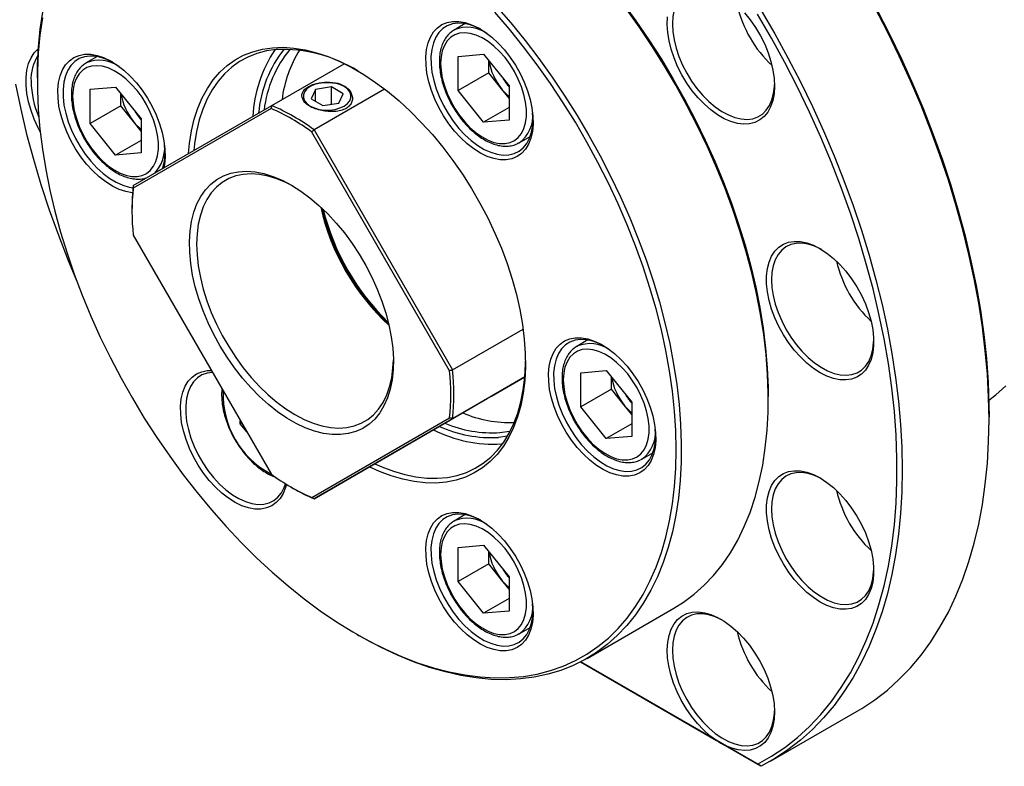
# Model space of a CAD drawing. Header units: millimetres. Extents: x 0 to 877, y 0 to 620.
# Tile 5 of 8: x 666 to 802, y 381 to 485. Entities that reach past the tile are written whole.
import ezdxf

# ---------------------------------------------------------------- set-up
doc = ezdxf.new("R2010")
doc.units = ezdxf.units.MM
doc.layers.add('OUTLINE', color=7, linetype='CONTINUOUS')

msp = doc.modelspace()

# ---------------------------------------------------------------- linework, layer by layer
at = {"layer": 'OUTLINE'}
for p, q in [((727.537, 484.0126), (725.9938, 483.1217)), ((726.5336, 479.4805), (730.0692, 479.7967)), ((730.0692, 479.7967), (733.6047, 475.3985)), ((676.6253, 479.4603), (675.0821, 478.5694)), ((700.776, 472.6911), (710.7699, 478.4605)), ((726.5336, 474.7662), (726.5336, 479.4805)), ((730.7763, 477.2155), (730.7763, 478.917)), ((730.7763, 477.2155), (726.5336, 474.7662)), ((732.544, 475.0164), (730.7763, 477.2155)), ((668.3387, 476.5307), (668.3387, 476.1225)), ((675.6219, 474.9283), (679.1575, 475.2444)), ((675.6219, 470.214), (675.6219, 474.9283)), ((679.1575, 475.2444), (682.693, 470.8462)), ((679.8646, 472.6632), (679.8646, 474.3647)), ((706.7987, 474.9059), (706.201, 473.6181)), ((716.3839, 474.963), (706.6122, 469.3219)), ((709.0294, 475.2509), (706.7987, 474.9059)), ((706.7987, 473.2731), (706.7987, 474.9059)), ((710.6624, 474.3082), (709.0294, 475.2509)), ((709.0294, 472.8603), (709.0294, 475.2509)), ((710.0647, 473.0205), (710.6624, 474.3082)), ((730.0692, 470.3681), (726.5336, 474.7662)), ((733.6047, 473.6969), (732.544, 475.0164)), ((733.6047, 475.3985), (733.6047, 470.6842)), ((681.6122, 461.6245), (700.776, 472.6911)), ((706.201, 473.6181), (707.834, 472.6754)), ((707.834, 472.6754), (710.0647, 473.0205)), ((679.8646, 472.6632), (675.6219, 470.214)), ((681.6323, 470.4641), (679.8646, 472.6632)), ((700.6628, 472.2794), (681.6011, 461.2717)), ((733.6047, 472.4091), (730.0692, 470.3681)), ((679.1575, 465.8158), (675.6219, 470.214)), ((682.693, 469.1446), (681.6323, 470.4641)), ((682.693, 470.8462), (682.693, 466.1319)), ((733.6047, 470.6842), (730.0692, 470.3681)), ((725.3628, 436.0086), (706.3011, 469.0245)), ((706.6122, 469.3219), (725.776, 436.1293)), ((682.693, 467.8568), (679.1575, 465.8158)), ((734.9931, 467.5328), (734.8528, 467.4568)), ((734.9931, 467.5328), (736.5363, 468.4237)), ((682.693, 466.1319), (679.1575, 465.8158)), ((681.4202, 458.3656), (681.4202, 458.1207)), ((681.6011, 454.7608), (700.6628, 421.7449)), ((725.776, 436.1293), (735.5475, 441.7703)), ((744.5076, 440.2727), (742.9644, 439.3819)), ((691.85, 436.0318), (692.406, 436.0461)), ((743.5042, 435.7407), (747.0397, 436.0568)), ((747.0397, 436.0568), (750.5753, 431.6586)), ((735.7697, 435.1591), (725.776, 429.3898)), ((731.1471, 432.4883), (735.7696, 435.1577)), ((733.8, 434.0202), (735.7696, 435.1572)), ((735.6064, 435.0635), (735.7696, 435.1578)), ((735.7696, 435.1577), (735.6064, 435.0635)), ((743.5042, 431.0264), (743.5042, 435.7407)), ((747.7468, 433.4756), (747.7468, 435.1772)), ((747.7468, 433.4756), (743.5042, 431.0264)), ((749.5146, 431.2765), (747.7468, 433.4756)), ((723.512, 428.0793), (730.5815, 432.1617)), ((730.5815, 432.1617), (731.1471, 432.4883)), ((769.455, 432.0364), (769.455, 432.4446)), ((747.0397, 426.6282), (743.5042, 431.0264)), ((750.5753, 429.9571), (749.5146, 431.2765)), ((750.5753, 431.6586), (750.5753, 426.9443)), ((696.4109, 428.6784), (696.4109, 429.1095)), ((706.3011, 418.49), (725.3628, 429.4977)), ((725.776, 429.3898), (706.6122, 418.3232)), ((800.002, 429.2607), (800.002, 429.6689)), ((696.5976, 428.7862), (696.4109, 428.6784)), ((697.2942, 427.5795), (696.4109, 428.6784)), ((706.6122, 418.3232), (723.512, 428.0793)), ((750.5753, 428.6692), (747.0397, 426.6282)), ((733.3806, 426.9758), (732.1551, 426.8039)), ((750.5753, 426.9443), (747.0397, 426.6282)), ((732.5087, 425.8926), (732.6843, 425.9095)), ((751.9636, 423.793), (751.8234, 423.7169)), ((751.9636, 423.793), (753.5068, 424.6839)), ((703.4784, 419.9107), (703.6905, 419.7882)), ((727.537, 416.1267), (725.9938, 415.2358)), ((726.5336, 411.5946), (730.0692, 411.9107)), ((726.5336, 406.8803), (726.5336, 411.5946)), ((730.0692, 411.9107), (733.6047, 407.5126)), ((730.7763, 409.3295), (730.7763, 411.0311)), ((730.7763, 409.3295), (726.5336, 406.8803)), ((732.544, 407.1304), (730.7763, 409.3295)), ((733.6047, 407.5126), (733.6047, 402.7983)), ((730.0692, 402.4821), (726.5336, 406.8803)), ((733.6047, 405.811), (732.544, 407.1304)), ((733.6047, 404.5231), (730.0692, 402.4821)), ((733.6047, 402.7983), (730.0692, 402.4821)), ((744.3839, 396.2528), (756.4047, 403.1922)), ((734.9931, 399.6469), (736.5363, 400.5378)), ((712.5257, 399.5801), (712.8792, 399.3759)), ((734.9931, 399.6469), (734.8528, 399.5708)), ((768.4641, 381.3295), (743.4731, 395.7565)), ((743.4732, 395.7566), (762.314, 384.88)), ((769.7522, 382.0308), (781.773, 388.9703)), ((763.4905, 384.2008), (767.9698, 381.6149))]:
    msp.add_line(p, q, dxfattribs=at)
at = {"layer": 'OUTLINE', "flags": 128}
for points in [[(668.3387, 476.5307), (668.3641, 478.2534), (668.4975, 480.7782), (668.7448, 483.2261), (669.1054, 485.5908), (669.5784, 487.8662), (670.1626, 490.0465), (670.8564, 492.1261), (671.6581, 494.0996), (672.5657, 495.962), (673.5767, 497.7086), (674.6887, 499.3347), (675.8987, 500.8363), (677.2037, 502.2095), (678.6002, 503.4508), (680.0848, 504.5569), (681.6536, 505.5251), (683.3026, 506.3528), (685.0275, 507.038), (686.8239, 507.5789), (688.6872, 507.974), (690.6126, 508.2224)], [(780.6978, 492.6633), (782.6271, 489.3425), (784.4707, 485.9756), (786.2251, 482.5691), (787.8867, 479.1294), (789.4526, 475.6632), (790.9195, 472.1773), (792.2848, 468.6783), (793.5457, 465.1729), (794.6999, 461.6679), (795.745, 458.1701), (796.6792, 454.6862), (797.5006, 451.223), (798.2076, 447.787), (798.7989, 444.3849), (799.2733, 441.0233), (799.6298, 437.7086), (799.8679, 434.4472), (799.9871, 431.2455), (800.002, 429.6689)], [(763.257, 488.0632), (763.0292, 488.1905), (762.1273, 488.6107), (761.2439, 488.8878), (760.3936, 489.0174), (759.5902, 488.9972), (758.8471, 488.8276), (758.1763, 488.5113), (757.589, 488.0537), (757.0947, 487.4621), (756.7015, 486.7464), (756.416, 485.9182), (756.2428, 484.9912), (756.1847, 483.9805)], [(731.8267, 486.4408), (733.8446, 484.1084), (735.8087, 481.6905), (737.714, 479.1933), (739.5555, 476.6233), (741.3286, 473.987), (743.0287, 471.2912), (744.6514, 468.5429), (746.1925, 465.7491), (747.6482, 462.9169), (749.0146, 460.0536), (750.2883, 457.1667), (751.4659, 454.2634), (752.5446, 451.3513), (753.5214, 448.4378), (754.3939, 445.5304), (755.1599, 442.6365), (755.8174, 439.7637), (756.3646, 436.9192), (756.8003, 434.1104), (757.1232, 431.3444), (757.3326, 428.6285), (757.4278, 425.9695), (757.4088, 423.3742), (757.2754, 420.8494), (757.0281, 418.4015), (756.6675, 416.0369), (756.1945, 413.7615), (755.6104, 411.5812), (754.9165, 409.5016), (754.1148, 407.528), (753.2073, 405.6656), (752.1962, 403.9191), (751.0842, 402.2929), (749.8742, 400.7913), (748.5692, 399.4181), (747.1727, 398.1769), (745.6881, 397.0707), (744.1193, 396.1026), (742.4704, 395.2748), (740.7455, 394.5896), (738.9491, 394.0488), (737.0858, 393.6537), (735.1603, 393.4053), (733.1777, 393.3042), (731.143, 393.3508), (729.0615, 393.5449), (726.9384, 393.886), (724.7792, 394.3733), (722.5896, 395.0054), (720.375, 395.7808), (718.1412, 396.6974), (715.8939, 397.753), (713.6389, 398.9447), (712.8792, 399.3759)], [(749.2833, 486.9255), (751.1461, 484.3778), (752.9413, 481.7613), (754.6644, 479.0826), (756.3107, 476.3488), (757.876, 473.567), (759.3562, 470.7445), (760.7474, 467.8886), (762.0461, 465.0068), (763.2488, 462.1066), (764.3524, 459.1956), (765.354, 456.2814), (766.251, 453.3716), (767.0411, 450.4737), (767.7222, 447.5953), (768.2925, 444.744), (768.7505, 441.9271), (769.0951, 439.1521), (769.3253, 436.4261), (769.4406, 433.7563), (769.455, 432.4446)], [(669.0432, 484.7916), (668.6986, 482.4144), (668.4684, 479.9542), (668.3531, 477.4175), (668.3531, 474.8108), (668.4684, 472.141), (668.6986, 469.415), (669.0432, 466.64), (669.5012, 463.8231), (670.0715, 460.9718), (670.7526, 458.0935), (671.5427, 455.1956), (672.4397, 452.2857), (673.4413, 449.3715), (674.5449, 446.4605), (675.7476, 443.5603), (677.0463, 440.6785), (678.4376, 437.8227), (679.9178, 435.0002), (681.4831, 432.2184), (683.1294, 429.4846), (684.8524, 426.8059), (686.6476, 424.1893), (688.5104, 421.6416), (690.4358, 419.1695), (692.4189, 416.7795), (694.4545, 414.4777), (696.5372, 412.2701), (698.6616, 410.1626), (700.8223, 408.1606), (703.0135, 406.2694), (705.2295, 404.4938), (707.4646, 402.8385), (709.7129, 401.3079), (711.9685, 399.9059), (714.2257, 398.6362), (716.4784, 397.502), (718.7208, 396.5065), (720.9471, 395.652), (723.1514, 394.941), (725.328, 394.3751), (727.4713, 393.956), (729.5756, 393.6847), (731.6354, 393.5619), (733.6453, 393.588), (735.6002, 393.7628), (737.4949, 394.0859), (739.3245, 394.5564), (741.0842, 395.1732), (742.7694, 395.9347), (744.3758, 396.8387), (745.899, 397.8831), (747.3352, 399.065), (748.6806, 400.3814), (749.9317, 401.8288), (751.0853, 403.4035), (752.1382, 405.1014), (753.0878, 406.9179), (753.9317, 408.8485), (754.6675, 410.888), (755.2934, 413.0311), (755.8077, 415.2723), (756.2091, 417.6057), (756.4966, 420.0252), (756.6694, 422.5244), (756.7271, 425.097), (756.6694, 427.7361), (756.4966, 430.4348), (756.2091, 433.1862), (755.8077, 435.9831), (755.2934, 438.8181), (754.6675, 441.6839), (753.9317, 444.573), (753.0878, 447.4778), (752.1382, 450.3908), (751.0853, 453.3043), (749.9317, 456.2109), (748.6806, 459.1028), (747.3352, 461.9726), (745.899, 464.8127), (744.3758, 467.6157), (742.7694, 470.3744), (741.0842, 473.0816), (739.3245, 475.7301), (737.4949, 478.313), (735.6002, 480.8237), (733.6453, 483.2556), (731.6354, 485.6023)], [(756.4047, 403.1922), (757.7089, 404.0102), (759.1935, 405.1163), (760.5901, 406.3576), (761.895, 407.7308), (763.105, 409.2324), (764.217, 410.8586), (765.2281, 412.6051), (766.1356, 414.4675), (766.9374, 416.441), (767.6312, 418.5206), (768.2154, 420.7009), (768.6883, 422.9763), (769.0489, 425.341), (769.2962, 427.7889), (769.4296, 430.3137), (769.4487, 432.9089), (769.3534, 435.568), (769.144, 438.2839), (768.8211, 441.0499), (768.3854, 443.8587), (767.8382, 446.7032), (767.1807, 449.576), (766.4147, 452.4699), (765.5422, 455.3773), (764.5654, 458.2908), (763.4867, 461.2029), (762.3091, 464.1062), (761.0354, 466.9931), (759.669, 469.8564), (758.2133, 472.6885), (756.6722, 475.4824), (755.0495, 478.2307), (753.3494, 480.9265), (751.5764, 483.5627), (749.7348, 486.1327)], [(766.1603, 485.5176), (766.9666, 484.523), (767.7095, 483.4531), (768.3774, 482.3245), (768.9599, 481.1549), (769.4478, 479.9625), (769.8336, 478.7659), (770.1113, 477.5838), (770.2765, 476.4346), (770.3266, 475.3363), (770.2609, 474.306), (770.0804, 473.3597), (769.7879, 472.5123), (769.3879, 471.777), (768.8868, 471.1651), (768.2923, 470.6864), (767.6137, 470.3482), (766.8616, 470.1558), (766.0477, 470.1123), (765.1847, 470.2182), (764.2861, 470.472), (763.366, 470.8697), (762.4385, 471.4051), (761.5184, 472.0698), (760.6198, 472.8535), (759.7568, 473.7439), (758.9429, 474.7272), (758.1908, 475.7879), (757.5122, 476.9096), (756.9177, 478.0748), (756.4166, 479.2652), (756.0166, 480.4623), (755.7241, 481.6474), (755.5436, 482.8021), (755.4779, 483.9083), (755.528, 484.9487)], [(767.9698, 381.6149), (769.8992, 382.7081), (771.7428, 383.9465), (773.4971, 385.3275), (775.1588, 386.8486), (776.7246, 388.5069), (778.1916, 390.2992), (779.5568, 392.2219), (780.8178, 394.2715), (781.9719, 396.4439), (783.0171, 398.7349), (783.9513, 401.1402), (784.7727, 403.6552), (785.4797, 406.2749), (786.0709, 408.9943), (786.5453, 411.8082), (786.9019, 414.7112), (787.14, 417.6976), (787.2592, 420.7618), (787.2592, 423.8978), (787.14, 427.0995), (786.9019, 430.3609), (786.5453, 433.6756), (786.0709, 437.0372), (785.4797, 440.4393), (784.7727, 443.8753), (783.9513, 447.3386), (783.0171, 450.8225), (781.9719, 454.3203), (780.8178, 457.8252), (779.5568, 461.3306), (778.1916, 464.8296), (776.7246, 468.3156), (775.1588, 471.7817), (773.4971, 475.2214), (771.7428, 478.628), (769.8992, 481.9949), (767.9698, 485.3156)], [(768.4641, 485.8468), (770.3639, 482.5889), (772.1818, 479.2864), (773.9144, 475.9451), (775.5586, 472.5714), (777.1112, 469.1714), (778.5696, 465.7513), (779.9309, 462.3174), (781.1928, 458.876), (782.3528, 455.4334), (783.4089, 451.996), (784.3591, 448.5701), (785.2016, 445.162), (785.935, 441.7778), (786.5578, 438.4239), (787.069, 435.1065), (787.4675, 431.8315), (787.7527, 428.605), (787.9241, 425.433), (787.9812, 422.3212), (787.9241, 419.2754), (787.7527, 416.3012), (787.4675, 413.404), (787.069, 410.5891), (786.5578, 407.8618), (785.935, 405.227), (785.2016, 402.6896), (784.3591, 400.2543), (783.4089, 397.9254), (782.3528, 395.7074), (781.1928, 393.6041), (779.9309, 391.6197), (778.5696, 389.7575), (777.1112, 388.0212), (775.5586, 386.4138), (773.9144, 384.9384), (772.1818, 383.5976), (770.3639, 382.3939), (768.4641, 381.3295)], [(781.773, 388.9703), (782.3847, 389.3334), (784.2026, 390.5371), (785.9352, 391.8779), (787.5794, 393.3533), (789.1321, 394.9607), (790.5904, 396.697), (791.9518, 398.5591), (793.2136, 400.5436), (794.3736, 402.6468), (795.4297, 404.8649), (796.3799, 407.1938), (797.2224, 409.6291), (797.9558, 412.1665), (798.5786, 414.8013), (799.0898, 417.5286), (799.4883, 420.3434), (799.7735, 423.2406), (799.9449, 426.2149), (800.002, 429.2607), (799.9449, 432.3724), (799.7735, 435.5445), (799.4883, 438.7709), (799.0898, 442.0459), (798.5786, 445.3634), (797.9558, 448.7173), (797.2224, 452.1014), (796.3799, 455.5096), (795.4297, 458.9355), (794.3736, 462.3729), (793.2136, 465.8154), (791.9518, 469.2568), (790.5904, 472.6907), (789.1321, 476.1108), (787.5794, 479.5109), (785.9352, 482.8846), (784.2026, 486.2258)], [(725.7912, 484.3239), (726.6263, 484.3205), (727.5068, 484.1663), (728.4189, 483.8636), (729.348, 483.4174), (730.2796, 482.8345), (731.1989, 482.1242), (732.0915, 481.2977), (732.9433, 480.3681), (733.7408, 479.3499), (734.4715, 478.2593), (735.1239, 477.1134), (735.6876, 475.9304), (736.1538, 474.7288), (736.5151, 473.5277), (736.7658, 472.3459), (736.9021, 471.2021), (736.9216, 470.1144), (736.8241, 469.0999), (736.6112, 468.1745), (736.2862, 467.353), (735.8542, 466.6482), (735.3221, 466.0712), (734.6982, 465.6313), (733.9924, 465.3352), (733.2158, 465.1877), (732.3806, 465.1911), (731.5001, 465.3453), (730.5881, 465.648), (729.659, 466.0942), (728.7274, 466.6771), (727.8081, 467.3874), (726.9155, 468.2139), (726.0637, 469.1435), (725.2661, 470.1617), (724.5354, 471.2523), (723.8831, 472.3982), (723.3193, 473.5812), (722.8532, 474.7828), (722.4918, 475.9839), (722.2411, 477.1657), (722.1049, 478.3095), (722.0854, 479.3972), (722.1828, 480.4117), (722.3957, 481.3371), (722.7207, 482.1586), (723.1527, 482.8634), (723.6848, 483.4403), (724.3087, 483.8803), (725.0146, 484.1764), (725.7912, 484.3239)], [(729.6836, 483.223), (729.1029, 483.5141), (728.21, 483.8515), (727.3442, 484.0429), (726.5196, 484.0852), (725.7498, 483.9777), (725.0475, 483.7221), (724.4241, 483.3226), (723.89, 482.7857), (723.4538, 482.1204), (723.1228, 481.3375), (722.9023, 480.4499), (722.796, 479.4722), (722.8057, 478.4203), (722.9312, 477.3116), (723.1704, 476.1644), (723.5194, 474.9973), (723.9724, 473.8296), (724.5221, 472.6805), (725.1593, 471.5688), (725.8738, 470.5128), (726.6536, 469.5298), (727.486, 468.636), (728.3573, 467.846), (729.2533, 467.1728), (730.1592, 466.6275), (731.0601, 466.219), (731.9413, 465.954), (732.7882, 465.837), (733.587, 465.8697), (734.3246, 466.0516), (734.9888, 466.3799), (735.5687, 466.849), (736.0549, 467.4513), (736.4393, 468.1769), (736.7156, 469.0138), (736.8793, 469.9484), (736.9259, 470.6775)], [(756.1847, 483.9805), (756.2428, 482.9028), (756.416, 481.7758), (756.7015, 480.618), (757.0947, 479.4483), (757.589, 478.2861), (758.1763, 477.1503), (758.8471, 476.0596), (759.5902, 475.032), (760.3936, 474.0843), (761.2439, 473.232), (762.1273, 472.4892), (763.0292, 471.8681), (763.9348, 471.3788), (764.8293, 471.0294), (765.6979, 470.8257), (766.5264, 470.7709), (767.3013, 470.866), (768.0097, 471.1094), (768.64, 471.4972), (769.182, 472.0228), (769.6266, 472.6778), (769.9666, 473.4514), (770.1965, 474.3308), (770.3123, 475.3017), (770.3247, 475.6161)], [(724.1295, 478.5113), (724.1873, 477.5233), (724.3596, 476.4879), (724.643, 475.425), (725.032, 474.3556), (725.5191, 473.3002), (726.0947, 472.2796), (726.7477, 471.3135), (727.4654, 470.4207), (728.2337, 469.6187), (729.0377, 468.923), (729.8619, 468.3473), (730.69, 467.9026), (731.5061, 467.5976), (732.2942, 467.4384), (733.039, 467.4279), (733.726, 467.5664), (734.3418, 467.8512), (734.8745, 468.2767), (735.3136, 468.8347), (735.6506, 469.5143), (735.8791, 470.3023), (735.9944, 471.1833), (735.9944, 472.1403), (735.8791, 473.1544), (735.6506, 474.2061), (735.3136, 475.2749), (734.8745, 476.3399), (734.3418, 477.3804), (733.726, 478.3762), (733.039, 479.3079), (732.2942, 480.1574), (731.5061, 480.908), (730.69, 481.5453), (729.8619, 482.0568), (729.0377, 482.4325), (728.2337, 482.6652), (727.4654, 482.7503), (726.7477, 482.6861), (726.0947, 482.4739), (725.5191, 482.1179), (725.032, 481.6249), (724.643, 481.0046), (724.3596, 480.269), (724.1873, 479.4325), (724.1295, 478.5113)], [(668.7358, 469.0674), (668.4555, 469.5984), (667.9075, 470.7858), (667.4583, 471.9887), (667.1151, 473.1879), (666.8832, 474.3646), (666.7663, 475.5003), (666.7663, 476.577), (666.8832, 477.5777), (667.1151, 478.4867), (667.4583, 479.2896), (667.9075, 479.9738), (668.4555, 480.5285), (668.4804, 480.5487)], [(681.5112, 460.6351), (681.4689, 460.6388), (680.5884, 460.793), (679.6764, 461.0957), (678.7473, 461.542), (677.8157, 462.1248), (676.8964, 462.8351), (676.0038, 463.6616), (675.152, 464.5912), (674.3545, 465.6094), (673.6237, 466.7), (672.9714, 467.8459), (672.4077, 469.0289), (671.9415, 470.2305), (671.5801, 471.4317), (671.3294, 472.6134), (671.1932, 473.7572), (671.1737, 474.8449), (671.2711, 475.8595), (671.484, 476.7848), (671.8091, 477.6063), (672.241, 478.3111), (672.7732, 478.8881), (673.397, 479.328), (674.1029, 479.6241), (674.8795, 479.7716)], [(678.7719, 478.6707), (678.1912, 478.9618), (677.2983, 479.2992), (676.4325, 479.4907), (675.6079, 479.533), (674.8381, 479.4254), (674.1358, 479.1698), (673.5124, 478.7703), (672.9783, 478.2335), (672.5421, 477.5682), (672.2111, 476.7853), (671.9906, 475.8977), (671.8844, 474.9199), (671.894, 473.868), (672.0195, 472.7594), (672.2587, 471.6121), (672.6077, 470.445), (673.0607, 469.2774), (673.6104, 468.1282), (674.2477, 467.0165), (674.9621, 465.9605), (675.7419, 464.9776), (676.5743, 464.0837), (677.4456, 463.2937), (678.3416, 462.6206), (679.2475, 462.0752), (680.1484, 461.6668), (681.0296, 461.4018), (681.5757, 461.3097)], [(674.8795, 479.7716), (675.7146, 479.7682), (676.5952, 479.614), (677.5072, 479.3114), (678.4363, 478.8651), (679.3679, 478.2822), (680.2872, 477.5719), (681.1798, 476.7454), (682.0316, 475.8158), (682.8291, 474.7976), (683.5598, 473.707), (684.2122, 472.5612), (684.7759, 471.3781), (685.2421, 470.1765), (685.6034, 468.9754), (685.8542, 467.7936), (685.9904, 466.6498), (686.0099, 465.5621), (685.9124, 464.5476), (685.8153, 464.0517)], [(689.2627, 466.0425), (689.3936, 467.4456), (689.6636, 469.1659), (690.0477, 470.7937), (690.5437, 472.3209), (691.1493, 473.74), (691.8614, 475.0439), (692.6765, 476.226), (693.5905, 477.2805), (694.5989, 478.2022), (695.6967, 478.9863), (696.8783, 479.6291), (698.1379, 480.1273), (699.4692, 480.4785), (700.8656, 480.6809)], [(701.396, 480.4294), (700.0207, 480.2301), (698.7096, 479.8842), (697.469, 479.3935), (696.3053, 478.7605), (695.2242, 477.9882), (694.2311, 477.0805), (693.3309, 476.042), (692.5282, 474.8778), (691.8268, 473.5937), (691.2304, 472.1961), (690.7419, 470.692), (690.3637, 469.0888), (690.0977, 467.3946), (690.0033, 466.4702)], [(700.8656, 480.6809), (702.3202, 480.7334), (703.8256, 480.6359), (705.3744, 480.3888), (706.9588, 479.9933), (708.5711, 479.4515), (710.203, 478.7659), (711.8466, 477.9401), (713.4936, 476.9781), (715.1358, 475.8848), (716.765, 474.6655), (718.3732, 473.3264), (719.9522, 471.8741), (721.4943, 470.3159), (722.9918, 468.6595), (724.4371, 466.9132), (725.8232, 465.0857), (727.143, 463.186), (728.39, 461.2237), (729.5581, 459.2085), (730.6413, 457.1505), (731.6343, 455.0599), (732.5321, 452.9471), (733.3303, 450.8227), (734.0249, 448.6972), (734.6125, 446.5812), (735.09, 444.4853), (735.4551, 442.4199), (735.7061, 440.3953), (735.8416, 438.4216), (735.861, 436.5087), (735.7641, 434.666), (735.5516, 432.9027), (735.2243, 431.2276), (734.784, 429.6491), (734.2328, 428.175), (733.5736, 426.8127), (732.8095, 425.5689), (731.9444, 424.4499), (730.9826, 423.4612), (729.9288, 422.6078), (728.7885, 421.8938), (727.5671, 421.323), (726.2708, 420.898), (724.9061, 420.6211), (723.4797, 420.4935), (721.9988, 420.516), (720.4708, 420.6885), (718.9032, 421.01), (717.3038, 421.4789), (715.6807, 422.093), (714.2624, 422.7396)], [(673.2178, 473.959), (673.2756, 472.971), (673.4479, 471.9356), (673.7313, 470.8728), (674.1203, 469.8033), (674.6074, 468.7479), (675.183, 467.7273), (675.836, 466.7612), (676.5537, 465.8684), (677.322, 465.0664), (678.1261, 464.3708), (678.9502, 463.795), (679.7783, 463.3503), (680.5944, 463.0454), (681.3825, 462.8861), (682.1273, 462.8756), (682.8143, 463.0141), (683.4301, 463.2989), (683.9628, 463.7245), (684.4019, 464.2825), (684.739, 464.9621), (684.9674, 465.75), (685.0827, 466.6311), (685.0827, 467.588), (684.9674, 468.6022), (684.739, 469.6539), (684.4019, 470.7226), (683.9628, 471.7876), (683.4301, 472.8282), (682.8143, 473.824), (682.1273, 474.7556), (681.3825, 475.6051), (680.5944, 476.3558), (679.7783, 476.993), (678.9502, 477.5045), (678.1261, 477.8802), (677.322, 478.1129), (676.5537, 478.198), (675.836, 478.1338), (675.183, 477.9217), (674.6074, 477.5656), (674.1203, 477.0727), (673.7313, 476.4523), (673.4479, 475.7167), (673.2756, 474.8802), (673.2178, 473.959)], [(665.3248, 475.6388), (666.0318, 472.2028), (666.8532, 468.7395), (667.7874, 465.2556), (668.8326, 461.7578), (669.9867, 458.2529), (671.2477, 454.7475), (672.6129, 451.2485), (673.7632, 448.4938)], [(706.0915, 472.6122), (706.6709, 472.3455), (707.3386, 472.1599), (708.0611, 472.0647), (708.8022, 472.0647), (709.5247, 472.1599), (710.1924, 472.3455), (710.7719, 472.6122), (711.2339, 472.9467), (711.5555, 473.3322), (711.7204, 473.7493), (711.7204, 474.1771), (711.5555, 474.5942), (711.2339, 474.9796), (710.7719, 475.3141), (710.1924, 475.5809), (709.5247, 475.7665), (708.8022, 475.8617), (708.0611, 475.8617), (707.3386, 475.7665), (706.6709, 475.5809), (706.0915, 475.3141), (705.6295, 474.9796), (705.3079, 474.5942), (705.143, 474.1771), (705.143, 473.7493), (705.3079, 473.3322), (705.6295, 472.9467), (706.0915, 472.6122)], [(703.4819, 461.6747), (704.7647, 460.8667), (706.0369, 459.9303), (707.2879, 458.8735), (708.5074, 457.7049), (709.6852, 456.4341), (710.8116, 455.0719), (711.8773, 453.6293), (712.8734, 452.1185), (713.7917, 450.5518), (714.6245, 448.9423), (715.3651, 447.3034), (716.0071, 445.6485), (716.5454, 443.9915), (716.9754, 442.346), (717.2937, 440.7257), (717.4974, 439.144), (717.5851, 437.614), (717.5558, 436.1484), (717.41, 434.7593), (717.1487, 433.4583), (716.7742, 432.2561), (716.2896, 431.1627), (715.6988, 430.1871), (715.0068, 429.3375), (714.2192, 428.6208), (713.3428, 428.0431), (712.3846, 427.609), (711.3526, 427.3223), (710.2554, 427.1852), (709.1021, 427.1989), (707.9022, 427.3633), (706.6657, 427.6771), (705.4028, 428.1376), (704.124, 428.741), (702.8399, 429.4823), (701.5611, 430.3553), (700.2982, 431.353), (699.0617, 432.4669), (697.8618, 433.6878), (696.7085, 435.0057), (695.6113, 436.4095), (694.5793, 437.8878), (693.6211, 439.4281), (692.7446, 441.0178), (691.9571, 442.6437), (691.2651, 444.2923), (690.6743, 445.95), (690.1897, 447.603), (689.8152, 449.2376), (689.5539, 450.8403), (689.408, 452.3977), (689.3788, 453.8971), (689.4664, 455.3259), (689.6702, 456.6723), (689.9884, 457.9253), (690.4185, 459.0743), (690.9567, 460.1098), (691.5988, 461.0234), (692.3393, 461.8073), (693.1722, 462.4552), (694.0905, 462.9616), (695.0866, 463.3224), (696.1523, 463.5345), (697.2787, 463.5963), (698.4565, 463.5071), (699.676, 463.2678), (700.927, 462.8802), (702.1991, 462.3478), (703.4819, 461.6747)], [(703.7339, 461.5267), (702.721, 462.0469), (701.4758, 462.5651), (700.2519, 462.9393), (699.0598, 463.166), (697.9096, 463.2436), (696.8112, 463.1712), (695.774, 462.9495), (694.8067, 462.5804), (693.9177, 462.067), (693.1145, 461.4137), (692.4039, 460.6261), (691.7921, 459.7109), (691.2843, 458.6759), (690.8847, 457.53), (690.5969, 456.2828), (690.4232, 454.9452), (690.3651, 453.5284), (690.4232, 452.0446), (690.5969, 450.5063), (690.8847, 448.9269), (691.2843, 447.3196), (691.7921, 445.6983), (692.4039, 444.0767), (693.1145, 442.4688), (693.9177, 440.8881), (694.8067, 439.3483), (695.774, 437.8624), (696.8112, 436.4431), (697.9096, 435.1025), (699.0598, 433.8521), (700.2519, 432.7025), (701.4758, 431.6636), (702.721, 430.7441), (703.9769, 429.952), (705.2329, 429.2941), (706.4781, 428.7758), (707.702, 428.4017), (708.8941, 428.1749), (710.0442, 428.0973), (711.1426, 428.1697), (712.1799, 428.3914), (713.1471, 428.7606), (714.0362, 429.274), (714.8394, 429.9272), (715.5499, 430.7148), (716.1617, 431.63), (716.6695, 432.665), (717.0691, 433.811), (717.357, 435.0581), (717.5307, 436.3957), (717.5865, 437.5306)], [(776.6282, 452.8908), (777.5588, 452.286), (778.4746, 451.5556), (779.3614, 450.7109), (780.205, 449.7655), (780.9923, 448.7341), (781.7107, 447.633), (782.349, 446.4797), (782.897, 445.2922), (783.3462, 444.0894), (783.6894, 442.8902), (783.9213, 441.7135), (784.0382, 440.5778), (784.0382, 439.5011), (783.9213, 438.5004), (783.6894, 437.5914), (783.3462, 436.7884), (782.897, 436.1042), (782.349, 435.5496), (781.7107, 435.1331), (780.9923, 434.8616), (780.205, 434.7391), (779.3614, 434.7677), (778.4746, 434.9469), (777.5588, 435.2739), (776.6282, 435.7435), (775.6977, 436.3483), (774.7818, 437.0787), (773.895, 437.9234), (773.0514, 438.8688), (772.2641, 439.9002), (771.5457, 441.0013), (770.9074, 442.1546), (770.3594, 443.3421), (769.9102, 444.5449), (769.567, 445.7441), (769.3351, 446.9208), (769.2182, 448.0565), (769.2182, 449.1332), (769.3351, 450.1339), (769.567, 451.0429), (769.9102, 451.8459), (770.3594, 452.5301), (770.9074, 453.0847), (771.5457, 453.5012), (772.2641, 453.7727), (773.0514, 453.8952), (773.895, 453.8666), (774.7818, 453.6874), (775.6977, 453.3604), (776.6282, 452.8908)], [(776.8083, 452.7843), (776.7551, 452.8133), (775.8532, 453.2335), (774.9698, 453.5106), (774.1195, 453.6401), (773.3162, 453.6199), (772.573, 453.4503), (771.9023, 453.1341), (771.3149, 452.6765), (770.8206, 452.0849), (770.4275, 451.3692), (770.142, 450.541), (769.9687, 449.6139), (769.9107, 448.6033)], [(769.9107, 448.6033), (769.9687, 447.5256), (770.142, 446.3986), (770.4275, 445.2408), (770.8206, 444.0711), (771.3149, 442.9088), (771.9023, 441.7731), (772.573, 440.6824), (773.3162, 439.6548), (774.1195, 438.707), (774.9698, 437.8548), (775.8532, 437.112), (776.7551, 436.4909), (777.6607, 436.0016), (778.5552, 435.6522), (779.4239, 435.4485), (780.2524, 435.3937), (781.0272, 435.4888), (781.7356, 435.7322), (782.366, 436.12), (782.9079, 436.6456), (783.3526, 437.3006), (783.6926, 438.0742), (783.9224, 438.9536), (784.0383, 439.9244), (784.0507, 440.2388)], [(742.7617, 440.584), (743.5969, 440.5806), (744.4774, 440.4264), (745.3894, 440.1238), (746.3185, 439.6775), (747.2501, 439.0946), (748.1695, 438.3843), (749.062, 437.5579), (749.9138, 436.6282), (750.7114, 435.61), (751.4421, 434.5194), (752.0944, 433.3736), (752.6582, 432.1905), (753.1244, 430.9889), (753.4857, 429.7878), (753.7364, 428.606), (753.8726, 427.4622), (753.8921, 426.3745), (753.7947, 425.36), (753.5818, 424.4347), (753.2568, 423.6131), (752.8248, 422.9083), (752.2927, 422.3314), (751.6688, 421.8914), (750.963, 421.5953), (750.1863, 421.4478), (749.3512, 421.4512), (748.4707, 421.6055), (747.5586, 421.9081), (746.6295, 422.3544), (745.698, 422.9372), (744.7786, 423.6475), (743.886, 424.474), (743.0342, 425.4037), (742.2367, 426.4218), (741.506, 427.5124), (740.8536, 428.6583), (740.2899, 429.8413), (739.8237, 431.0429), (739.4624, 432.2441), (739.2117, 433.4258), (739.0755, 434.5696), (739.0559, 435.6573), (739.1534, 436.6719), (739.3663, 437.5972), (739.6913, 438.4187), (740.1233, 439.1235), (740.6554, 439.7005), (741.2793, 440.1404), (741.9851, 440.4365), (742.7617, 440.584)], [(746.6541, 439.4831), (746.0734, 439.7742), (745.1806, 440.1117), (744.3147, 440.3031), (743.4901, 440.3454), (742.7204, 440.2378), (742.018, 439.9822), (741.3947, 439.5827), (740.8605, 439.0459), (740.4244, 438.3806), (740.0933, 437.5977), (739.8729, 436.7101), (739.7666, 435.7323), (739.7763, 434.6805), (739.9018, 433.5718), (740.1409, 432.4245), (740.4899, 431.2574), (740.943, 430.0898), (741.4926, 428.9407), (742.1299, 427.829), (742.8443, 426.773), (743.6241, 425.79), (744.4565, 424.8961), (745.3279, 424.1062), (746.2239, 423.433), (747.1297, 422.8877), (748.0307, 422.4792), (748.9118, 422.2142), (749.7588, 422.0971), (750.5576, 422.1298), (751.2951, 422.3118), (751.9594, 422.64), (752.5393, 423.1091), (753.0255, 423.7114), (753.4099, 424.437), (753.6862, 425.274), (753.8499, 426.2086), (753.8965, 426.9376)], [(741.1, 434.7714), (741.1578, 433.7835), (741.3301, 432.748), (741.6135, 431.6852), (742.0026, 430.6157), (742.4897, 429.5604), (743.0653, 428.5397), (743.7183, 427.5736), (744.4359, 426.6809), (745.2043, 425.8788), (746.0083, 425.1832), (746.8324, 424.6074), (747.6606, 424.1627), (748.4767, 423.8578), (749.2648, 423.6985), (750.0096, 423.688), (750.6966, 423.8265), (751.3124, 424.1113), (751.845, 424.5369), (752.2842, 425.0949), (752.6212, 425.7745), (752.8496, 426.5625), (752.9649, 427.4435), (752.9649, 428.4004), (752.8496, 429.4146), (752.6212, 430.4663), (752.2842, 431.535), (751.845, 432.6), (751.3124, 433.6406), (750.6966, 434.6364), (750.0096, 435.5681), (749.2648, 436.4175), (748.4767, 437.1682), (747.6606, 437.8054), (746.8324, 438.3169), (746.0083, 438.6927), (745.2043, 438.9253), (744.4359, 439.0104), (743.7183, 438.9462), (743.0653, 438.7341), (742.4897, 438.378), (742.0026, 437.8851), (741.6135, 437.2647), (741.3301, 436.5292), (741.1578, 435.6926), (741.1, 434.7714)], [(715.003, 423.1672), (715.9866, 422.7292), (717.5851, 422.1244), (719.1602, 421.6625), (720.7041, 421.3459), (722.209, 421.1761), (723.6674, 421.1539), (725.0722, 421.2795), (726.4162, 421.5523), (727.6928, 421.9708), (728.8957, 422.533), (730.0188, 423.2361), (731.0566, 424.0766), (732.0038, 425.0504), (732.8558, 426.1524), (733.6083, 427.3773), (734.2576, 428.719), (734.8004, 430.1708), (735.234, 431.7254), (735.5563, 433.3751), (735.7657, 435.1116), (735.8611, 436.9264), (735.8668, 437.3443)], [(702.7882, 420.3217), (702.6701, 419.8824), (702.3451, 419.0608), (701.9131, 418.356), (701.381, 417.7791), (700.7571, 417.3391), (700.0513, 417.0431), (699.2747, 416.8956), (698.4395, 416.899), (697.559, 417.0532), (696.647, 417.3558), (695.7178, 417.8021), (694.7863, 418.385), (693.8669, 419.0953), (692.9743, 419.9217), (692.1225, 420.8514), (691.325, 421.8695), (690.5943, 422.9602), (689.9419, 424.106), (689.3782, 425.2891), (688.912, 426.4906), (688.5507, 427.6918), (688.3, 428.8736), (688.1638, 430.0173), (688.1442, 431.1051), (688.2417, 432.1196), (688.4546, 433.0449), (688.7796, 433.8665), (689.2116, 434.5713), (689.7437, 435.1482), (690.3676, 435.5882), (691.0734, 435.8842), (691.85, 436.0318), (691.85, 436.0318)], [(692.5528, 435.792), (691.8087, 435.6855), (691.1064, 435.4299), (690.483, 435.0304), (689.9488, 434.4936), (689.5127, 433.8283), (689.1816, 433.0454), (688.9612, 432.1578), (688.8549, 431.18), (688.8646, 430.1282), (688.9901, 429.0195), (689.2293, 427.8722), (689.5782, 426.7052), (690.0313, 425.5375), (690.5809, 424.3884), (691.2182, 423.2767), (691.9326, 422.2207), (692.7124, 421.2377), (693.5448, 420.3439), (694.4162, 419.5539), (695.3122, 418.8807), (696.218, 418.3354), (697.119, 417.9269), (698.0001, 417.6619), (698.8471, 417.5448), (699.6459, 417.5775), (700.3835, 417.7595), (701.0477, 418.0877), (701.6276, 418.5568), (702.1138, 419.1591), (702.4982, 419.8847), (702.6814, 420.3876)], [(799.9713, 431.9383), (800.9564, 432.704), (802.3106, 433.9286)], [(732.3319, 427.4636), (733.6731, 427.6597), (733.769, 427.6799)], [(776.6282, 421.1904), (777.5588, 420.5856), (778.4746, 419.8551), (779.3614, 419.0105), (780.205, 418.065), (780.9923, 417.0336), (781.7107, 415.9326), (782.349, 414.7792), (782.897, 413.5918), (783.3462, 412.389), (783.6894, 411.1898), (783.9213, 410.013), (784.0382, 408.8774), (784.0382, 407.8007), (783.9213, 406.7999), (783.6894, 405.8909), (783.3462, 405.088), (782.897, 404.4038), (782.349, 403.8491), (781.7107, 403.4327), (780.9923, 403.1611), (780.205, 403.0387), (779.3614, 403.0673), (778.4746, 403.2465), (777.5588, 403.5734), (776.6282, 404.043), (775.6977, 404.6478), (774.7818, 405.3783), (773.895, 406.2229), (773.0514, 407.1684), (772.2641, 408.1998), (771.5457, 409.3008), (770.9074, 410.4542), (770.3594, 411.6416), (769.9102, 412.8444), (769.567, 414.0437), (769.3351, 415.2204), (769.2182, 416.356), (769.2182, 417.4327), (769.3351, 418.4335), (769.567, 419.3425), (769.9102, 420.1454), (770.3594, 420.8296), (770.9074, 421.3843), (771.5457, 421.8007), (772.2641, 422.0723), (773.0514, 422.1947), (773.895, 422.1661), (774.7818, 421.9869), (775.6977, 421.66), (776.6282, 421.1904)], [(776.8083, 421.0839), (776.7551, 421.1129), (775.8532, 421.533), (774.9698, 421.8102), (774.1195, 421.9397), (773.3162, 421.9195), (772.573, 421.7499), (771.9023, 421.4337), (771.3149, 420.976), (770.8206, 420.3845), (770.4275, 419.6687), (770.142, 418.8405), (769.9687, 417.9135), (769.9107, 416.9028)], [(769.9107, 416.9028), (769.9687, 415.8252), (770.142, 414.6981), (770.4275, 413.5403), (770.8206, 412.3707), (771.3149, 411.2084), (771.9023, 410.0726), (772.573, 408.9819), (773.3162, 407.9543), (774.1195, 407.0066), (774.9698, 406.1543), (775.8532, 405.4116), (776.7551, 404.7904), (777.6607, 404.3012), (778.5552, 403.9518), (779.4239, 403.748), (780.2524, 403.6933), (781.0272, 403.7884), (781.7356, 404.0318), (782.366, 404.4195), (782.9079, 404.9452), (783.3526, 405.6002), (783.6926, 406.3737), (783.9224, 407.2532), (784.0383, 408.224), (784.0507, 408.5384)], [(725.7912, 416.438), (726.6263, 416.4346), (727.5068, 416.2803), (728.4189, 415.9777), (729.348, 415.5314), (730.2796, 414.9486), (731.1989, 414.2383), (732.0915, 413.4118), (732.9433, 412.4821), (733.7408, 411.464), (734.4715, 410.3734), (735.1239, 409.2275), (735.6876, 408.0444), (736.1538, 406.8429), (736.5151, 405.6417), (736.7658, 404.46), (736.9021, 403.3162), (736.9216, 402.2285), (736.8241, 401.2139), (736.6112, 400.2886), (736.2862, 399.467), (735.8542, 398.7623), (735.3221, 398.1853), (734.6982, 397.7453), (733.9924, 397.4493), (733.2158, 397.3018), (732.3806, 397.3052), (731.5001, 397.4594), (730.5881, 397.762), (729.659, 398.2083), (728.7274, 398.7912), (727.8081, 399.5015), (726.9155, 400.3279), (726.0637, 401.2576), (725.2661, 402.2758), (724.5354, 403.3664), (723.8831, 404.5122), (723.3193, 405.6953), (722.8532, 406.8969), (722.4918, 408.098), (722.2411, 409.2798), (722.1049, 410.4235), (722.0854, 411.5113), (722.1828, 412.5258), (722.3957, 413.4511), (722.7207, 414.2727), (723.1527, 414.9775), (723.6848, 415.5544), (724.3087, 415.9944), (725.0146, 416.2905), (725.7912, 416.438)], [(729.6836, 415.337), (729.1029, 415.6282), (728.21, 415.9656), (727.3442, 416.157), (726.5196, 416.1993), (725.7498, 416.0918), (725.0475, 415.8361), (724.4241, 415.4366), (723.89, 414.8998), (723.4538, 414.2345), (723.1228, 413.4516), (722.9023, 412.564), (722.796, 411.5862), (722.8057, 410.5344), (722.9312, 409.4257), (723.1704, 408.2784), (723.5194, 407.1114), (723.9724, 405.9437), (724.5221, 404.7946), (725.1593, 403.6829), (725.8738, 402.6269), (726.6536, 401.6439), (727.486, 400.7501), (728.3573, 399.9601), (729.2533, 399.2869), (730.1592, 398.7416), (731.0601, 398.3331), (731.9413, 398.0681), (732.7882, 397.951), (733.587, 397.9837), (734.3246, 398.1657), (734.9888, 398.4939), (735.5687, 398.963), (736.0549, 399.5654), (736.4393, 400.2909), (736.7156, 401.1279), (736.8793, 402.0625), (736.9259, 402.7916)], [(724.1295, 410.6253), (724.1873, 409.6374), (724.3596, 408.6019), (724.643, 407.5391), (725.032, 406.4696), (725.5191, 405.4143), (726.0947, 404.3936), (726.7477, 403.4275), (727.4654, 402.5348), (728.2337, 401.7328), (729.0377, 401.0371), (729.8619, 400.4613), (730.69, 400.0166), (731.5061, 399.7117), (732.2942, 399.5524), (733.039, 399.542), (733.726, 399.6805), (734.3418, 399.9653), (734.8745, 400.3908), (735.3136, 400.9488), (735.6506, 401.6284), (735.8791, 402.4164), (735.9944, 403.2974), (735.9944, 404.2543), (735.8791, 405.2685), (735.6506, 406.3202), (735.3136, 407.389), (734.8745, 408.454), (734.3418, 409.4945), (733.726, 410.4903), (733.039, 411.422), (732.2942, 412.2714), (731.5061, 413.0221), (730.69, 413.6594), (729.8619, 414.1709), (729.0377, 414.5466), (728.2337, 414.7793), (727.4654, 414.8643), (726.7477, 414.8002), (726.0947, 414.588), (725.5191, 414.232), (725.032, 413.739), (724.643, 413.1187), (724.3596, 412.3831), (724.1873, 411.5466), (724.1295, 410.6253)], [(762.314, 384.88), (761.3959, 385.5614), (760.5013, 386.3602), (759.6442, 387.2639), (758.8379, 388.2585), (758.095, 389.3284), (757.4271, 390.457), (756.8446, 391.6266), (756.3567, 392.819), (755.9709, 394.0156), (755.6932, 395.1977), (755.528, 396.3469), (755.4779, 397.4452), (755.5436, 398.4755), (755.7241, 399.4218), (756.0166, 400.2692), (756.4166, 401.0045), (756.9177, 401.6164), (757.5122, 402.0951), (758.1908, 402.4333), (758.9429, 402.6257), (759.7568, 402.6692), (760.6198, 402.5633), (761.5184, 402.3095), (762.4385, 401.9118), (763.366, 401.3764), (764.2861, 400.7117), (765.1847, 399.928), (766.0477, 399.0376), (766.8616, 398.0543), (767.6137, 396.9936), (768.2923, 395.8719), (768.8868, 394.7067), (769.3879, 393.5163), (769.7879, 392.3192), (770.0804, 391.1341), (770.2609, 389.9794), (770.3266, 388.8732), (770.2765, 387.8328), (770.1113, 386.8744), (769.8336, 386.0129), (769.4478, 385.2617), (768.9599, 384.6327), (768.3774, 384.1355), (767.7095, 383.7781), (766.9666, 383.5659), (766.1603, 383.5022), (765.3032, 383.5881), (764.4086, 383.8222), (763.4905, 384.2008)], [(763.0824, 401.5543), (763.0292, 401.5833), (762.1273, 402.0035), (761.2439, 402.2806), (760.3936, 402.4101), (759.5902, 402.3899), (758.8471, 402.2203), (758.1763, 401.9041), (757.589, 401.4465), (757.0947, 400.8549), (756.7015, 400.1392), (756.416, 399.311), (756.2428, 398.3839), (756.1847, 397.3733)], [(756.1847, 397.3733), (756.2428, 396.2956), (756.416, 395.1686), (756.7015, 394.0107), (757.0947, 392.8411), (757.589, 391.6788), (758.1763, 390.543), (758.8471, 389.4524), (759.5902, 388.4247), (760.3936, 387.477), (761.2439, 386.6248), (762.1273, 385.882), (763.0292, 385.2609), (763.9348, 384.7716), (764.8293, 384.4222), (765.6979, 384.2185), (766.5264, 384.1637), (767.3013, 384.2588), (768.0097, 384.5022), (768.64, 384.8899), (769.182, 385.4156), (769.6266, 386.0706), (769.9666, 386.8442), (770.1965, 387.7236), (770.3123, 388.6944), (770.3247, 389.0088)]]:
    msp.add_lwpolyline(points, dxfattribs=at)
at = {"layer": 'OUTLINE'}
for centre, radius, start, end in [((781.1623, 490.2357), 16.416, 192.958479, 227.036159), ((727.8395, 478.8193), 4.6849, 54.986878, 112.873537), ((673.4673, 476.3302), 6.0152, 147.031336, 182.697929), ((716.4989, 470.1766), 18.3903, 146.179947, 176.915699), ((715.2967, 470.1998), 16.4223, 141.234719, 175.007259), ((715.47, 470.2971), 15.8627, 140.126655, 173.568652), ((702.1634, 460.356), 20.088, 58.316466, 92.189285), ((719.1445, 471.3864), 17.094, 148.369312, 172.887821), ((676.9278, 474.267), 4.6849, 54.98681, 112.873596), ((738.8353, 480.1341), 8.1099, 189.082674, 219.127252), ((680.9478, 476.3853), 13.4933, 181.436341, 203.200383), ((709.1096, 472.7462), 3.0895, 31.364321, 88.641055), ((739.8663, 480.7163), 8.3098, 209.996994, 221.103855), ((687.9236, 475.5818), 8.1099, 189.082648, 219.127236), ((738.1292, 479.4571), 7.1354, 218.487719, 230.647182), ((688.976, 445.5113), 29.6307, 53.473167, 66.53221), ((688.9532, 476.1631), 8.3081, 209.995873, 221.105002), ((688.8979, 445.3889), 29.3516, 53.635343, 66.370034), ((732.3517, 471.2141), 4.5308, 305.659671, 6.050958), ((687.2176, 474.9049), 7.1355, 218.487822, 230.64712), ((680.8354, 466.833), 5.1193, 316.88162, 3.431605), ((678.9168, 466.1874), 7.0977, 341.707709, 359.498368), ((710.7787, 458.0163), 29.3587, 173.633688, 186.366312), ((708.2405, 458.4207), 26.8203, 173.139474, 180.117796), ((738.3432, 465.5097), 31.545, 192.603364, 227.391262), ((739.7088, 466.2981), 32.9491, 193.694051, 226.300573), ((739.9745, 466.4514), 33.1201, 194.17651, 225.818113), ((794.8898, 454.8594), 16.4177, 192.960308, 227.034343), ((744.8101, 435.0795), 4.6849, 54.986837, 112.8736), ((696.1852, 432.7532), 29.3587, 353.633688, 6.366312), ((696.3303, 432.7596), 29.6379, 353.471538, 6.528462), ((755.8058, 436.3942), 8.1099, 189.082648, 219.127236), ((706.3169, 432.6722), 12.2808, 177.523332, 242.476655), ((756.8355, 436.9755), 8.3081, 209.995904, 221.10506), ((755.0999, 435.7173), 7.1356, 218.487869, 230.647011), ((733.7992, 445.7741), 16.9239, 246.979227, 271.750571), ((731.4776, 444.2827), 18.4189, 243.06714, 273.20917), ((731.1382, 444.2815), 17.5072, 245.709052, 273.330062), ((731.3162, 444.4546), 17.0213, 247.149903, 273.421), ((749.3223, 427.4742), 4.5308, 305.659643, 6.051001), ((718.066, 445.3806), 29.3516, 233.635343, 246.370034), ((717.2935, 443.2717), 27.1388, 239.918034, 246.822584), ((794.8883, 423.158), 16.416, 192.958501, 227.036146), ((727.8395, 410.9334), 4.6849, 54.986735, 112.873679), ((738.8353, 412.2482), 8.1099, 189.082693, 219.127233), ((739.8663, 412.8304), 8.3098, 209.996994, 221.103855), ((738.1293, 411.5713), 7.1356, 218.487888, 230.647012), ((732.3517, 403.3282), 4.5308, 305.659671, 6.050958), ((781.1623, 403.6284), 16.416, 192.958442, 227.036196)]:
    msp.add_arc(centre, radius, start, end, dxfattribs=at)
for points, knots in [([(726.0263, 483.1306), (725.8521, 483.0239), (725.4779, 482.7948), (725.0026, 482.2965), (724.5902, 481.6809), (724.2752, 480.9623), (724.0613, 480.1515), (723.9654, 479.4035), (723.9567, 478.9226), (723.9537, 478.7562)], [0, 0, 0, 0, 0.13273781, 0.28524179, 0.43877751, 0.59483645, 0.75373258, 0.91479518, 1, 1, 1, 1]), ([(675.1146, 478.5783), (674.9404, 478.4717), (674.5662, 478.2425), (674.0909, 477.7443), (673.6784, 477.1287), (673.3637, 476.41), (673.1488, 475.5996), (673.0564, 474.85), (673.037, 474.2044), (673.0567, 473.5369), (673.1502, 472.6853), (673.3654, 471.6465), (673.6805, 470.5948), (674.0896, 469.5469), (674.5857, 468.519), (675.1609, 467.5271), (675.8062, 466.5866), (676.5116, 465.7123), (677.2668, 464.9182), (678.0607, 464.217), (678.8822, 463.6206), (679.7199, 463.1395), (680.5616, 462.7842), (681.3944, 462.5621), (682.2005, 462.4854), (682.9287, 462.5349), (683.3562, 462.6782), (683.5484, 462.7426)], [0, 0, 0, 0, 0.03480667, 0.07479629, 0.1150565, 0.15597843, 0.19764426, 0.23987807, 0.26222055, 0.2848239, 0.32745728, 0.37004049, 0.41255646, 0.45501106, 0.49742416, 0.53982104, 0.58222898, 0.62466755, 0.66716591, 0.70975264, 0.75245162, 0.79527368, 0.83819614, 0.8810867, 0.9236991, 0.96570797, 1, 1, 1, 1]), ([(723.9537, 478.7562), (723.9568, 478.5849), (723.9656, 478.0905), (724.0628, 477.2371), (724.2769, 476.1989), (724.5922, 475.1471), (725.0012, 474.0992), (725.4974, 473.0713), (726.0726, 472.0793), (726.7179, 471.1388), (727.4233, 470.2646), (728.1784, 469.4705), (728.9724, 468.7693), (729.7939, 468.1728), (730.6316, 467.6919), (731.4735, 467.3361), (732.3056, 467.1155), (733.1141, 467.0337), (733.8756, 467.1046), (734.4525, 467.2498), (734.744, 467.4157), (734.8257, 467.4623)], [0, 0, 0, 0, 0.02971361, 0.08575834, 0.14173686, 0.1976271, 0.25343677, 0.30919178, 0.36492545, 0.42067365, 0.47646218, 0.53232933, 0.58831259, 0.64444353, 0.70073597, 0.75716058, 0.81354342, 0.8695604, 0.92478396, 0.97889897, 1, 1, 1, 1]), ([(705.1157, 473.4869), (705.0695, 473.5633), (705.0315, 473.6415), (704.9743, 473.7971), (704.9547, 473.8752), (704.9341, 474.0319), (704.933, 474.1107), (704.9507, 474.2695), (704.9697, 474.3493), (705.0561, 474.5831), (705.1523, 474.7344), (705.4328, 475.0292), (705.6093, 475.1644), (705.9285, 475.3494), (706.0447, 475.4082), (706.2874, 475.5154), (706.4149, 475.5644), (706.6815, 475.6534), (706.8218, 475.6935), (707.1068, 475.7624), (707.2518, 475.7914), (707.694, 475.8624), (707.9996, 475.8883), (708.6049, 475.8944), (708.898, 475.8753), (709.1829, 475.8348)], [0, 0, 0, 0, 0.0625, 0.0625, 0.125, 0.125, 0.1875, 0.1875, 0.25, 0.25, 0.375, 0.375, 0.5, 0.5, 0.5625, 0.5625, 0.625, 0.625, 0.6875, 0.6875, 0.75, 0.75, 0.875, 0.875, 1, 1, 1, 1]), ([(709.1829, 475.8348), (709.4925, 475.8069), (709.7964, 475.7512), (710.3519, 475.5892), (710.6119, 475.4804), (710.949, 475.2857), (711.053, 475.2156), (711.2445, 475.0648), (711.3324, 474.9834), (711.5636, 474.73), (711.6766, 474.548), (711.7477, 474.3542)], [0, 0, 0, 0, 0.25, 0.25, 0.5, 0.5, 0.625, 0.625, 0.75, 0.75, 1, 1, 1, 1]), ([(711.7477, 474.3542), (711.7935, 474.2659), (711.8311, 474.1754), (711.8888, 473.9902), (711.9088, 473.8958), (711.9397, 473.6147), (711.9233, 473.4275), (711.8075, 473.057), (711.7095, 472.8805), (711.5026, 472.6378), (711.4227, 472.5595), (711.2443, 472.4138), (711.1468, 472.3468), (710.8296, 472.1628), (710.581, 472.0621), (710.0488, 471.9178), (709.7588, 471.8721), (709.3164, 471.8423), (709.1676, 471.8387), (708.867, 471.8431), (708.7145, 471.8513), (708.2637, 471.8919), (707.9693, 471.9398), (707.6805, 472.0062)], [0, 0, 0, 0, 0.0625, 0.0625, 0.125, 0.125, 0.25, 0.25, 0.375, 0.375, 0.4375, 0.4375, 0.5, 0.5, 0.625, 0.625, 0.75, 0.75, 0.8125, 0.8125, 0.875, 0.875, 1, 1, 1, 1]), ([(707.6805, 472.0062), (707.3671, 472.06), (707.0708, 472.136), (706.6517, 472.2805), (706.5159, 472.3341), (706.2603, 472.449), (706.1395, 472.5106), (705.7985, 472.7077), (705.6082, 472.8502), (705.3771, 473.0809), (705.3093, 473.161), (705.1965, 473.3221), (705.1508, 473.4038), (705.1157, 473.4869)], [0, 0, 0, 0, 0.25, 0.25, 0.375, 0.375, 0.5, 0.5, 0.75, 0.75, 0.875, 0.875, 1, 1, 1, 1]), ([(742.9968, 439.3907), (742.8227, 439.2841), (742.4485, 439.0549), (741.9731, 438.5567), (741.5608, 437.9411), (741.2458, 437.2225), (741.0319, 436.4116), (740.9359, 435.6637), (740.9273, 435.1827), (740.9243, 435.0163)], [0, 0, 0, 0, 0.13273783, 0.28524165, 0.43877737, 0.59483664, 0.75373279, 0.91479507, 1, 1, 1, 1]), ([(740.9243, 435.0163), (740.9273, 434.845), (740.9362, 434.3506), (741.0334, 433.4972), (741.2474, 432.459), (741.5628, 431.4072), (741.9718, 430.3594), (742.468, 429.3314), (743.0432, 428.3395), (743.6884, 427.399), (744.3939, 426.5247), (745.149, 425.7306), (745.9429, 425.0295), (746.7644, 424.433), (747.6021, 423.952), (748.444, 423.5963), (749.2762, 423.3756), (750.0847, 423.2938), (750.8461, 423.3648), (751.4231, 423.5099), (751.7145, 423.6759), (751.7963, 423.7224)], [0, 0, 0, 0, 0.02971371, 0.0857583, 0.14173693, 0.19762711, 0.25343678, 0.3091918, 0.36492548, 0.42067372, 0.47646222, 0.53232932, 0.58831259, 0.64444342, 0.70073585, 0.75716064, 0.81354331, 0.86956032, 0.92478395, 0.97889887, 1, 1, 1, 1]), ([(693.8854, 433.4837), (693.8704, 433.3783), (693.8332, 433.1172), (693.8278, 432.6677), (693.8446, 432.0019), (693.9395, 431.1495), (694.1543, 430.111), (694.4695, 429.0593), (694.8785, 428.0114), (695.3747, 426.9835), (695.9499, 425.9915), (696.5951, 425.051), (697.3006, 424.1768), (698.0557, 423.3825), (698.8496, 422.6821), (699.6713, 422.0827), (700.5081, 421.6127), (701.1014, 421.3341), (701.4081, 421.255), (701.4374, 421.2474)], [0, 0, 0, 0, 0.02447206, 0.06062659, 0.09720341, 0.16619265, 0.23510083, 0.30390007, 0.37260004, 0.44123304, 0.50983944, 0.5784641, 0.64713807, 0.71590902, 0.78482271, 0.85391829, 0.92321268, 0.99266987, 1, 1, 1, 1]), ([(726.0263, 415.2446), (725.8521, 415.138), (725.4779, 414.9089), (725.0026, 414.4106), (724.5902, 413.795), (724.2752, 413.0764), (724.0613, 412.2656), (723.9654, 411.5176), (723.9567, 411.0367), (723.9537, 410.8703)], [0, 0, 0, 0, 0.13273788, 0.28524193, 0.43877726, 0.59483677, 0.75373299, 0.91479513, 1, 1, 1, 1]), ([(723.9537, 410.8703), (723.9568, 410.699), (723.9656, 410.2046), (724.0628, 409.3512), (724.2769, 408.3129), (724.5922, 407.2611), (725.0012, 406.2133), (725.4974, 405.1854), (726.0726, 404.1934), (726.7179, 403.2529), (727.4233, 402.3787), (728.1784, 401.5845), (728.9724, 400.8834), (729.7939, 400.2869), (730.6316, 399.8059), (731.4735, 399.4502), (732.3056, 399.2295), (733.1141, 399.1478), (733.8756, 399.2187), (734.4525, 399.3639), (734.744, 399.5298), (734.8257, 399.5763)], [0, 0, 0, 0, 0.02971378, 0.08575832, 0.14173701, 0.19762724, 0.25343673, 0.30919188, 0.36492541, 0.42067371, 0.47646213, 0.53232934, 0.5883126, 0.64444352, 0.70073595, 0.75716055, 0.81354342, 0.86956032, 0.92478396, 0.97889885, 1, 1, 1, 1])]:
    msp.add_open_spline(points, degree=3, knots=knots, dxfattribs=at)
for points in [[(700.776, 472.6911), (700.7383, 472.5539), (700.7006, 472.4166), (700.6628, 472.2794)], [(706.6122, 469.3219), (706.5084, 469.2228), (706.4047, 469.1237), (706.3011, 469.0245)], [(681.6122, 461.6245), (681.6084, 461.5069), (681.6047, 461.3893), (681.6011, 461.2717)], [(725.776, 436.1293), (725.6383, 436.089), (725.5006, 436.0487), (725.3628, 436.0086)], [(725.776, 429.3898), (725.6383, 429.4258), (725.5006, 429.4618), (725.3628, 429.4977)], [(706.6122, 418.3232), (706.5084, 418.3788), (706.4047, 418.4344), (706.3011, 418.49)], [(762.314, 384.88), (762.7217, 384.6446), (763.1139, 384.4182), (763.4905, 384.2008)], [(768.4641, 381.3295), (768.2994, 381.4246), (768.1347, 381.5198), (767.9698, 381.615)]]:
    msp.add_open_spline(points, degree=3, dxfattribs=at)

doc.saveas('drawing.dxf')
